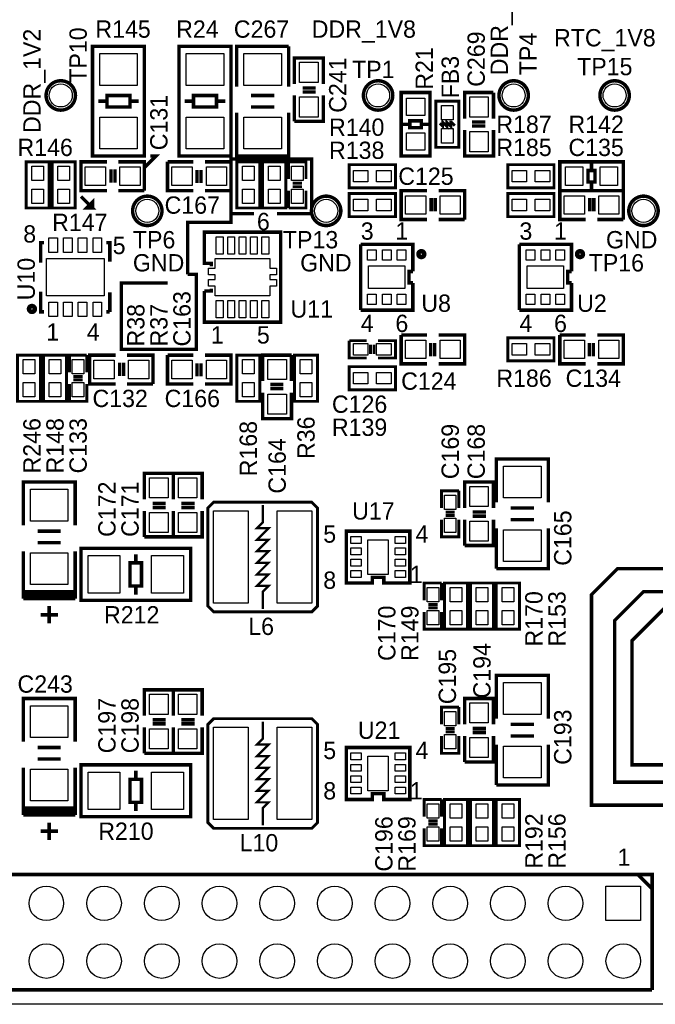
# Model space of a CAD drawing. Extents: x 0 to 83, y 0 to 145.
# Tile 2 of 21: x 19 to 47, y 0 to 43. Entities that reach past the tile are written whole.
import ezdxf
from ezdxf.enums import TextEntityAlignment as Align

# ---------------------------------------------------------------- set-up
doc = ezdxf.new("R2010")
doc.units = 0
for name, color, linetype in [('BG_OUTLINE', 7, 'CONTINUOUS'), ('BG_SILKSCREEN_TOP', 7, 'CONTINUOUS'), ('PG_SILKSCREEN_TOP', 7, 'CONTINUOUS'), ('PIN_TOP', 12, 'CONTINUOUS'), ('RD_SILKSCREEN_TOP', 7, 'CONTINUOUS')]:
    doc.layers.add(name, color=color, linetype=linetype)

msp = doc.modelspace()

# ---------------------------------------------------------------- linework, layer by layer
at = {"layer": 'BG_OUTLINE'}
msp.add_lwpolyline([(1.999996, 139.999974), (78.068424, 139.999974, -0.414214), (80.06842, 137.999978), (80.06842, 1.999996, -0.414214), (78.068424, 0), (1.999996, 0, -0.414214), (0, 1.999996), (0, 56.291734)], format="xyb", dxfattribs=at)
at = {"layer": 'BG_SILKSCREEN_TOP', "const_width": 0.1524}
for points in [[(24.638, 36.83), (25.146, 37.338), (24.892, 37.338)], [(29.464, 34.798), (28.448, 34.798), (28.448, 37.211), (32.004, 37.211), (32.004, 36.576)], [(32.004, 36.83), (32.004, 34.798), (30.48, 34.798)], [(21.844, 35.56), (22.352, 35.052), (22.098, 35.052), (22.352, 35.306), (22.352, 35.052)], [(28.448, 34.798), (28.448, 34.417), (26.543, 34.417), (26.543, 32.131)], [(26.543, 32.131), (26.924, 32.131), (26.924, 28.829), (23.622, 28.829), (23.622, 29.845)], [(23.622, 29.464), (23.622, 31.75), (25.654, 31.75)]]:
    msp.add_lwpolyline(points, dxfattribs=at)
at = {"layer": 'PG_SILKSCREEN_TOP'}
for points, const_width in [([(22.352, 37.338), (22.352, 42.164), (24.638, 42.164), (24.638, 37.338), (22.352, 37.338)], 0.1524), ([(26.162, 37.338), (26.162, 42.164), (28.448, 42.164), (28.448, 37.338), (26.162, 37.338)], 0.1524), ([(28.702, 40.386), (28.702, 42.164), (30.988, 42.164)], 0.1524), ([(30.988, 42.164), (30.988, 40.386)], 0.1524), ([(31.242, 40.513), (31.242, 41.656), (32.512, 41.656), (32.512, 40.513)], 0.1524), ([(31.5976, 40.3352), (32.1818, 40.3352)], 0.1524), ([(22.987, 39.497), (22.987, 40.005), (24.003, 40.005), (24.003, 39.497), (22.987, 39.497)], 0.1524), ([(26.797, 39.497), (26.797, 40.005), (27.813, 40.005), (27.813, 39.497), (26.797, 39.497)], 0.1524), ([(30.353, 40.005), (29.337, 40.005)], 0.1524), ([(31.242, 38.862), (31.242, 40.005)], 0.1524), ([(32.512, 40.005), (32.512, 38.862), (31.242, 38.862)], 0.1524), ([(31.5976, 40.1574), (32.1818, 40.1574)], 0.1524), ([(35.941, 37.338), (35.941, 40.132), (37.211, 40.132), (37.211, 37.338), (35.941, 37.338)], 0.1524), ([(38.735, 38.989), (38.735, 40.132), (40.005, 40.132)], 0.1524), ([(40.005, 40.132), (40.005, 38.989)], 0.1524), ([(22.606, 39.751), (22.987, 39.751)], 0.1524), ([(24.384, 39.751), (24.003, 39.751)], 0.1524), ([(26.416, 39.751), (26.797, 39.751)], 0.1524), ([(28.194, 39.751), (27.813, 39.751)], 0.1524), ([(30.353, 39.497), (29.337, 39.497)], 0.1524), ([(37.465, 37.719), (37.465, 39.751), (38.481, 39.751), (38.481, 37.719), (37.465, 37.719)], 0.127), ([(30.988, 39.243), (30.988, 37.338), (28.702, 37.338), (28.702, 39.243)], 0.1524), ([(35.9918, 38.735), (36.322, 38.735), (36.322, 38.5826), (36.83, 38.5826), (36.83, 38.8874), (36.322, 38.8874), (36.322, 38.735)], 0.1524), ([(36.83, 38.735), (37.211, 38.735)], 0.1524), ([(37.6428, 38.7731), (37.7698, 38.6461), (37.7698, 38.8239), (37.9476, 38.6461), (37.9476, 38.8239), (38.1254, 38.6461), (38.1254, 38.8239), (38.1508, 38.8239), (38.3032, 38.6715)], 0.127), ([(39.6494, 38.8366), (39.0652, 38.8366)], 0.1524), ([(39.6494, 38.6588), (39.0652, 38.6588)], 0.1524), ([(40.005, 38.481), (40.005, 37.338), (38.735, 37.338), (38.735, 38.481)], 0.1524), ([(20.447, 37.084), (20.447, 35.052), (19.431, 35.052), (19.431, 37.084), (20.447, 37.084)], 0.127), ([(21.59, 37.084), (21.59, 35.052), (20.574, 35.052), (20.574, 37.084), (21.59, 37.084)], 0.127), ([(22.987, 35.814), (21.844, 35.814), (21.844, 37.084), (22.987, 37.084)], 0.1524), ([(23.495, 37.084), (24.638, 37.084), (24.638, 35.814)], 0.1524), ([(25.654, 37.084), (26.797, 37.084)], 0.1524), ([(26.797, 35.814), (25.654, 35.814), (25.654, 37.084)], 0.1524), ([(27.305, 37.084), (28.448, 37.084), (28.448, 35.814), (27.305, 35.814)], 0.1524), ([(29.718, 37.084), (29.718, 35.052), (28.702, 35.052), (28.702, 37.084), (29.718, 37.084)], 0.127), ([(30.861, 37.084), (30.861, 35.052), (29.845, 35.052), (29.845, 37.084), (30.861, 37.084)], 0.127), ([(30.988, 36.322), (30.988, 37.084), (31.75, 37.084), (31.75, 36.322)], 0.127), ([(33.655, 36.957), (35.687, 36.957), (35.687, 35.941), (33.655, 35.941), (33.655, 36.957)], 0.127), ([(40.64, 36.957), (42.672, 36.957), (42.672, 35.941), (40.64, 35.941), (40.64, 36.957)], 0.127), ([(42.926, 37.084), (45.72, 37.084), (45.72, 35.814), (42.926, 35.814), (42.926, 37.084)], 0.1524), ([(44.323, 37.0332), (44.323, 36.703), (44.1706, 36.703), (44.1706, 36.195), (44.4754, 36.195), (44.4754, 36.703), (44.323, 36.703)], 0.1524), ([(23.1648, 36.1696), (23.1648, 36.7538)], 0.1524), ([(23.3426, 36.1696), (23.3426, 36.7538)], 0.1524), ([(26.9494, 36.7284), (26.9494, 36.1442)], 0.1524), ([(27.1272, 36.7284), (27.1272, 36.1442)], 0.1524), ([(31.1658, 36.1442), (31.5722, 36.1442)], 0.127), ([(31.1658, 35.9918), (31.5722, 35.9918)], 0.127), ([(44.323, 36.195), (44.323, 35.814)], 0.1524), ([(24.638, 35.814), (23.495, 35.814)], 0.1524), ([(30.988, 35.052), (30.988, 35.814)], 0.127), ([(31.75, 35.814), (31.75, 35.052), (30.988, 35.052)], 0.127), ([(33.655, 35.687), (35.687, 35.687), (35.687, 34.671), (33.655, 34.671), (33.655, 35.687)], 0.127), ([(37.084, 34.544), (35.941, 34.544), (35.941, 35.814), (37.084, 35.814)], 0.1524), ([(37.2618, 34.8996), (37.2618, 35.4838)], 0.1524), ([(37.4396, 34.8996), (37.4396, 35.4838)], 0.1524), ([(37.592, 35.814), (38.735, 35.814), (38.735, 34.544)], 0.1524), ([(40.64, 35.687), (42.672, 35.687), (42.672, 34.671), (40.64, 34.671), (40.64, 35.687)], 0.127), ([(44.069, 34.544), (42.926, 34.544), (42.926, 35.814), (44.069, 35.814)], 0.1524), ([(44.2468, 34.8996), (44.2468, 35.4838)], 0.1524), ([(44.4246, 34.8996), (44.4246, 35.4838)], 0.1524), ([(44.577, 35.814), (45.72, 35.814), (45.72, 34.544)], 0.1524), ([(38.735, 34.544), (37.592, 34.544)], 0.1524), ([(45.72, 34.544), (44.577, 34.544)], 0.1524), ([(27.2796, 31.3944), (27.2796, 30.0228), (30.6324, 30.0228), (30.6324, 33.9852), (27.2796, 33.9852), (27.2796, 32.6136), (27.5844, 32.6136), (27.5844, 32.4866)], 0.1524), ([(20.2184, 33.528), (20.066, 33.528), (20.066, 32.639)], 0.1524), ([(23.114, 32.6898), (23.114, 33.528), (22.9616, 33.528)], 0.1524), ([(34.155888, 33.454086), (34.155888, 30.553914)], 0.1524), ([(36.456112, 32.258), (36.456112, 33.454086), (34.155888, 33.454086)], 0.1524), ([(41.140888, 33.454086), (41.140888, 30.553914)], 0.1524), ([(43.441112, 32.258), (43.441112, 33.454086), (41.140888, 33.454086)], 0.1524), ([(36.456112, 31.754064), (36.282122, 31.754064), (36.282122, 32.253936), (36.456112, 32.253936)], 0.1524), ([(43.441112, 31.754064), (43.267122, 31.754064), (43.267122, 32.253936), (43.441112, 32.253936)], 0.1524), ([(34.155888, 30.553914), (36.456112, 30.553914), (36.456112, 31.75)], 0.1524), ([(41.140888, 30.553914), (43.441112, 30.553914), (43.441112, 31.75)], 0.1524), ([(20.066, 31.369), (20.066, 30.48), (20.2184, 30.48)], 0.1524), ([(23.114, 30.48), (23.114, 31.3436)], 0.1524), ([(27.5844, 31.496), (27.5844, 31.3944), (27.2796, 31.3944)], 0.1524), ([(22.9616, 30.48), (23.114, 30.48)], 0.1524), ([(35.941, 29.464), (37.084, 29.464)], 0.1524), ([(37.084, 28.194), (35.941, 28.194), (35.941, 29.464)], 0.1524), ([(37.592, 29.464), (38.735, 29.464), (38.735, 28.194), (37.592, 28.194)], 0.1524), ([(42.926, 29.464), (44.069, 29.464)], 0.1524), ([(44.069, 28.194), (42.926, 28.194), (42.926, 29.464)], 0.1524), ([(44.577, 29.464), (45.72, 29.464), (45.72, 28.194), (44.577, 28.194)], 0.1524), ([(33.655, 29.21), (34.417, 29.21)], 0.127), ([(34.417, 28.448), (33.655, 28.448), (33.655, 29.21)], 0.127), ([(34.5948, 29.0322), (34.5948, 28.6258)], 0.127), ([(34.7472, 29.0322), (34.7472, 28.6258)], 0.127), ([(34.925, 29.21), (35.687, 29.21), (35.687, 28.448), (34.925, 28.448)], 0.127), ([(37.2364, 29.1084), (37.2364, 28.5242)], 0.1524), ([(37.4142, 29.1084), (37.4142, 28.5242)], 0.1524), ([(42.672, 28.321), (40.64, 28.321), (40.64, 29.337), (42.672, 29.337), (42.672, 28.321)], 0.127), ([(44.2214, 29.1084), (44.2214, 28.5242)], 0.1524), ([(44.3992, 29.1084), (44.3992, 28.5242)], 0.1524), ([(19.05, 26.543), (19.05, 28.575), (20.066, 28.575), (20.066, 26.543), (19.05, 26.543)], 0.127), ([(21.209, 28.575), (21.209, 26.543), (20.193, 26.543), (20.193, 28.575), (21.209, 28.575)], 0.127), ([(21.336, 27.813), (21.336, 28.575), (22.098, 28.575)], 0.127), ([(22.098, 28.575), (22.098, 27.813)], 0.127), ([(23.368, 27.305), (22.225, 27.305), (22.225, 28.575), (23.368, 28.575)], 0.1524), ([(23.876, 28.575), (25.019, 28.575), (25.019, 27.305)], 0.1524), ([(25.654, 28.575), (26.797, 28.575)], 0.1524), ([(26.797, 27.305), (25.654, 27.305), (25.654, 28.575)], 0.1524), ([(27.305, 28.575), (28.448, 28.575), (28.448, 27.305), (27.305, 27.305)], 0.1524), ([(29.718, 28.575), (29.718, 26.543), (28.702, 26.543), (28.702, 28.575), (29.718, 28.575)], 0.127), ([(29.845, 27.432), (29.845, 28.575), (31.115, 28.575)], 0.1524), ([(31.115, 28.575), (31.115, 27.432)], 0.1524), ([(31.242, 26.543), (31.242, 28.575), (32.258, 28.575), (32.258, 26.543), (31.242, 26.543)], 0.127), ([(23.5458, 27.6606), (23.5458, 28.2448)], 0.1524), ([(23.7236, 27.6606), (23.7236, 28.2448)], 0.1524), ([(26.9494, 28.2194), (26.9494, 27.6352)], 0.1524), ([(27.1272, 28.2194), (27.1272, 27.6352)], 0.1524), ([(35.687, 27.051), (33.655, 27.051), (33.655, 28.067), (35.687, 28.067), (35.687, 27.051)], 0.127), ([(22.098, 27.305), (22.098, 26.543), (21.336, 26.543), (21.336, 27.305)], 0.127), ([(21.9202, 27.6352), (21.5138, 27.6352)], 0.127), ([(21.9202, 27.4828), (21.5138, 27.4828)], 0.127), ([(25.019, 27.305), (23.876, 27.305)], 0.1524), ([(30.7594, 27.2796), (30.1752, 27.2796)], 0.1524), ([(31.115, 26.924), (31.115, 25.781), (29.845, 25.781), (29.845, 26.924)], 0.1524), ([(30.7594, 27.1018), (30.1752, 27.1018)], 0.1524), ([(40.132, 22.098), (40.132, 24.003), (42.418, 24.003), (42.418, 22.098)], 0.1524), ([(24.638, 22.225), (24.638, 23.368), (25.908, 23.368), (25.908, 22.225)], 0.1524), ([(25.908, 22.225), (25.908, 23.368), (27.178, 23.368), (27.178, 22.225)], 0.1524), ([(19.304, 21.082), (19.304, 22.987), (21.59, 22.987), (21.59, 21.082)], 0.1524), ([(38.735, 21.844), (38.735, 22.987), (40.005, 22.987), (40.005, 21.844)], 0.1524), ([(37.719, 21.844), (37.719, 22.606), (38.481, 22.606)], 0.127), ([(38.481, 22.606), (38.481, 21.844)], 0.127), ([(24.9936, 22.0472), (25.5778, 22.0472)], 0.1524), ([(26.2636, 22.0472), (26.8478, 22.0472)], 0.1524), ([(27.686, 17.272), (32.004, 17.272), (32.258, 17.526), (32.258, 21.844), (32.004, 22.098), (27.686, 22.098), (27.432, 21.844), (27.432, 17.526), (27.686, 17.272)], 0.127), ([(24.638, 20.574), (24.638, 21.717)], 0.1524), ([(25.908, 21.717), (25.908, 20.574), (24.638, 20.574)], 0.1524), ([(24.9936, 21.8694), (25.5778, 21.8694)], 0.1524), ([(25.908, 20.574), (25.908, 21.717)], 0.1524), ([(27.178, 21.717), (27.178, 20.574), (25.908, 20.574)], 0.1524), ([(26.2636, 21.8694), (26.8478, 21.8694)], 0.1524), ([(29.845, 21.971), (29.845, 21.209), (29.591, 20.955), (30.099, 20.955), (29.591, 20.447), (30.099, 20.447), (29.591, 19.939), (30.099, 19.939), (29.591, 19.431), (30.099, 19.431), (29.591, 18.923), (30.099, 18.923), (29.591, 18.415), (30.099, 18.415), (29.845, 18.161), (29.845, 17.399)], 0.1016), ([(38.3032, 21.6662), (37.8968, 21.6662)], 0.127), ([(39.0906, 21.6662), (39.6748, 21.6662)], 0.1524), ([(40.767, 21.844), (41.783, 21.844)], 0.1524), ([(38.481, 21.336), (38.481, 20.574), (37.719, 20.574), (37.719, 21.336)], 0.127), ([(38.3032, 21.5138), (37.8968, 21.5138)], 0.127), ([(38.735, 20.193), (38.735, 21.336)], 0.1524), ([(40.005, 21.336), (40.005, 20.193), (38.735, 20.193)], 0.1524), ([(39.0906, 21.4884), (39.6748, 21.4884)], 0.1524), ([(40.767, 21.336), (41.783, 21.336)], 0.1524), ([(19.939, 20.828), (20.955, 20.828)], 0.1524), ([(33.528, 20.193), (33.528, 18.542), (34.671, 18.542), (34.671, 18.796), (35.179, 18.796), (35.179, 18.542), (36.322, 18.542), (36.322, 20.828), (33.528, 20.828), (33.528, 20.193)], 0.1524), ([(40.132, 19.177), (40.132, 20.955)], 0.1524), ([(42.418, 20.955), (42.418, 19.177), (40.132, 19.177)], 0.1524), ([(19.939, 20.32), (20.955, 20.32)], 0.1524), ([(19.304, 18.161), (19.304, 19.939)], 0.1524), ([(21.59, 19.939), (21.59, 18.161), (19.304, 18.161)], 0.1524), ([(26.67, 17.78), (21.844, 17.78), (21.844, 20.066), (26.67, 20.066), (26.67, 17.78)], 0.1524), ([(19.304, 17.8562), (19.304, 19.6342)], 0.1524), ([(21.59, 19.6342), (21.59, 17.8562)], 0.1524), ([(24.511, 18.415), (24.003, 18.415), (24.003, 19.431), (24.511, 19.431), (24.511, 18.415)], 0.1524), ([(24.257, 19.812), (24.257, 19.431)], 0.1524), ([(48.26, 19.177), (45.466, 19.177), (44.323, 18.034), (44.323, 8.763), (48.26, 8.763)], 0.1524), ([(24.257, 18.034), (24.257, 18.415)], 0.1524), ([(36.957, 17.78), (36.957, 18.542), (37.719, 18.542)], 0.127), ([(37.719, 18.542), (37.719, 17.78)], 0.127), ([(38.862, 18.542), (38.862, 16.51), (37.846, 16.51), (37.846, 18.542), (38.862, 18.542)], 0.127), ([(38.989, 16.51), (38.989, 18.542), (40.005, 18.542), (40.005, 16.51), (38.989, 16.51)], 0.127), ([(40.132, 16.51), (40.132, 18.542), (41.148, 18.542), (41.148, 16.51), (40.132, 16.51)], 0.127), ([(48.26, 18.161), (46.609, 18.161), (45.339, 16.891), (45.339, 9.779), (48.26, 9.779)], 0.1524), ([(21.59, 18.0086), (19.304, 18.0086)], 0.1524), ([(21.59, 17.8562), (19.304, 17.8562)], 0.1524), ([(20.447, 16.764), (20.447, 17.526)], 0.1524), ([(37.5412, 17.6022), (37.1348, 17.6022)], 0.127), ([(37.5412, 17.4498), (37.1348, 17.4498)], 0.127), ([(48.26, 10.541), (46.101, 10.541), (46.101, 16.002), (47.498, 17.399), (48.26, 17.399)], 0.1524), ([(20.828, 17.145), (20.066, 17.145)], 0.1524), ([(37.719, 17.272), (37.719, 16.51), (36.957, 16.51), (36.957, 17.272)], 0.127), ([(40.132, 12.573), (40.132, 14.478), (42.418, 14.478), (42.418, 12.573)], 0.1524), ([(24.638, 12.7), (24.638, 13.843), (25.908, 13.843), (25.908, 12.7)], 0.1524), ([(25.908, 12.7), (25.908, 13.843), (27.178, 13.843), (27.178, 12.7)], 0.1524), ([(19.304, 11.557), (19.304, 13.462), (21.59, 13.462), (21.59, 11.557)], 0.1524), ([(38.735, 12.319), (38.735, 13.462), (40.005, 13.462), (40.005, 12.319)], 0.1524), ([(37.719, 12.319), (37.719, 13.081), (38.481, 13.081)], 0.127), ([(38.481, 13.081), (38.481, 12.319)], 0.127), ([(24.9936, 12.5222), (25.5778, 12.5222)], 0.1524), ([(26.2636, 12.5222), (26.8478, 12.5222)], 0.1524), ([(27.686, 7.747), (32.004, 7.747), (32.258, 8.001), (32.258, 12.319), (32.004, 12.573), (27.686, 12.573), (27.432, 12.319), (27.432, 8.001), (27.686, 7.747)], 0.127), ([(24.638, 11.049), (24.638, 12.192)], 0.1524), ([(25.908, 12.192), (25.908, 11.049), (24.638, 11.049)], 0.1524), ([(24.9936, 12.3444), (25.5778, 12.3444)], 0.1524), ([(25.908, 11.049), (25.908, 12.192)], 0.1524), ([(27.178, 12.192), (27.178, 11.049), (25.908, 11.049)], 0.1524), ([(26.2636, 12.3444), (26.8478, 12.3444)], 0.1524), ([(29.845, 12.446), (29.845, 11.684), (29.591, 11.43), (30.099, 11.43), (29.591, 10.922), (30.099, 10.922), (29.591, 10.414), (30.099, 10.414), (29.591, 9.906), (30.099, 9.906), (29.591, 9.398), (30.099, 9.398), (29.591, 8.89), (30.099, 8.89), (29.845, 8.636), (29.845, 7.874)], 0.1016), ([(38.3032, 12.1412), (37.8968, 12.1412)], 0.127), ([(39.0906, 12.1412), (39.6748, 12.1412)], 0.1524), ([(40.767, 12.319), (41.783, 12.319)], 0.1524), ([(38.481, 11.811), (38.481, 11.049), (37.719, 11.049), (37.719, 11.811)], 0.127), ([(38.3032, 11.9888), (37.8968, 11.9888)], 0.127), ([(38.735, 10.668), (38.735, 11.811)], 0.1524), ([(40.005, 11.811), (40.005, 10.668), (38.735, 10.668)], 0.1524), ([(39.0906, 11.9634), (39.6748, 11.9634)], 0.1524), ([(40.767, 11.811), (41.783, 11.811)], 0.1524), ([(19.939, 11.303), (20.955, 11.303)], 0.1524), ([(33.528, 10.668), (33.528, 9.017), (34.671, 9.017), (34.671, 9.271), (35.179, 9.271), (35.179, 9.017), (36.322, 9.017), (36.322, 11.303), (33.528, 11.303), (33.528, 10.668)], 0.1524), ([(40.132, 9.652), (40.132, 11.43)], 0.1524), ([(42.418, 11.43), (42.418, 9.652), (40.132, 9.652)], 0.1524), ([(19.939, 10.795), (20.955, 10.795)], 0.1524), ([(19.304, 8.636), (19.304, 10.414)], 0.1524), ([(21.59, 10.414), (21.59, 8.636), (19.304, 8.636)], 0.1524), ([(26.67, 8.255), (21.844, 8.255), (21.844, 10.541), (26.67, 10.541), (26.67, 8.255)], 0.1524), ([(19.304, 8.3312), (19.304, 10.1092)], 0.1524), ([(21.59, 10.1092), (21.59, 8.3312)], 0.1524), ([(24.511, 8.89), (24.003, 8.89), (24.003, 9.906), (24.511, 9.906), (24.511, 8.89)], 0.1524), ([(24.257, 10.287), (24.257, 9.906)], 0.1524), ([(24.257, 8.509), (24.257, 8.89)], 0.1524), ([(36.957, 8.255), (36.957, 9.017), (37.719, 9.017)], 0.127), ([(37.719, 9.017), (37.719, 8.255)], 0.127), ([(38.862, 9.017), (38.862, 6.985), (37.846, 6.985), (37.846, 9.017), (38.862, 9.017)], 0.127), ([(38.989, 6.985), (38.989, 9.017), (40.005, 9.017), (40.005, 6.985), (38.989, 6.985)], 0.127), ([(40.132, 6.985), (40.132, 9.017), (41.148, 9.017), (41.148, 6.985), (40.132, 6.985)], 0.127), ([(21.59, 8.4836), (19.304, 8.4836)], 0.1524), ([(21.59, 8.3312), (19.304, 8.3312)], 0.1524), ([(20.447, 7.239), (20.447, 8.001)], 0.1524), ([(37.719, 7.747), (37.719, 6.985), (36.957, 6.985), (36.957, 7.747)], 0.127), ([(37.5412, 8.0772), (37.1348, 8.0772)], 0.127), ([(37.5412, 7.9248), (37.1348, 7.9248)], 0.127), ([(20.828, 7.62), (20.066, 7.62)], 0.1524), ([(8.89, 5.715), (46.99, 5.715), (46.99, 0.635)], 0.1524), ([(46.99, 5.08), (46.355, 5.715)], 0.1524), ([(46.99, 0.635), (8.89, 0.635)], 0.1524)]:
    msp.add_lwpolyline(points, dxfattribs=dict(at, const_width=const_width))
for points, const_width in [([(21.601684, 40.005, 1), (20.308316, 40.005, 1), (21.601684, 40.005)], 0.1524), ([(35.571684, 40.005, 1), (34.278316, 40.005, 1), (35.571684, 40.005)], 0.1524), ([(41.540684, 40.005, 1), (40.247316, 40.005, 1), (41.540684, 40.005)], 0.1524), ([(45.985684, 40.005, 1), (44.692316, 40.005, 1), (45.985684, 40.005)], 0.1524), ([(25.411684, 34.925, 1), (24.118316, 34.925, 1), (25.411684, 34.925)], 0.1524), ([(33.285684, 34.925, 1), (31.992316, 34.925, 1), (33.285684, 34.925)], 0.1524), ([(47.255684, 34.925, 1), (45.962316, 34.925, 1), (47.255684, 34.925)], 0.1524), ([(36.957, 33.02, 1), (36.703, 33.02, 1), (36.957, 33.02)], 0.199898), ([(43.942, 33.02, 1), (43.688, 33.02, 1), (43.942, 33.02)], 0.199898), ([(19.812, 30.607, 1), (19.558, 30.607, 1), (19.812, 30.607)], 0.199898)]:
    msp.add_lwpolyline(points, format="xyb", dxfattribs=dict(at, const_width=const_width))
at = {"layer": 'PIN_TOP'}
for points in [[(24.3205, 40.4495), (22.6695, 40.4495), (22.6695, 41.8465), (24.3205, 41.8465)], [(28.1305, 40.4495), (26.4795, 40.4495), (26.4795, 41.8465), (28.1305, 41.8465)], [(29.0195, 41.8465), (30.6705, 41.8465), (30.6705, 40.4495), (29.0195, 40.4495)], [(32.2834, 40.5765), (31.4706, 40.5765), (31.4706, 41.4655), (32.2834, 41.4655)], [(32.2834, 39.0525), (31.4706, 39.0525), (31.4706, 39.9415), (32.2834, 39.9415)], [(36.9824, 39.116), (36.1696, 39.116), (36.1696, 39.878), (36.9824, 39.878)], [(38.9636, 39.9415), (39.7764, 39.9415), (39.7764, 39.0525), (38.9636, 39.0525)], [(38.227, 38.9255), (37.719, 38.9255), (37.719, 39.5605), (38.227, 39.5605)], [(24.3205, 37.6555), (22.6695, 37.6555), (22.6695, 39.0525), (24.3205, 39.0525)], [(28.1305, 37.6555), (26.4795, 37.6555), (26.4795, 39.0525), (28.1305, 39.0525)], [(29.0195, 39.0525), (30.6705, 39.0525), (30.6705, 37.6555), (29.0195, 37.6555)], [(36.9824, 37.592), (36.1696, 37.592), (36.1696, 38.354), (36.9824, 38.354)], [(38.227, 37.9095), (37.719, 37.9095), (37.719, 38.5445), (38.227, 38.5445)], [(38.9636, 38.4175), (39.7764, 38.4175), (39.7764, 37.5285), (38.9636, 37.5285)], [(19.685, 36.8935), (20.193, 36.8935), (20.193, 36.2585), (19.685, 36.2585)], [(20.828, 36.8935), (21.336, 36.8935), (21.336, 36.2585), (20.828, 36.2585)], [(22.9235, 36.8554), (22.9235, 36.0426), (22.0345, 36.0426), (22.0345, 36.8554)], [(24.4475, 36.8554), (24.4475, 36.0426), (23.5585, 36.0426), (23.5585, 36.8554)], [(25.8445, 36.0426), (25.8445, 36.8554), (26.7335, 36.8554), (26.7335, 36.0426)], [(27.3685, 36.0426), (27.3685, 36.8554), (28.2575, 36.8554), (28.2575, 36.0426)], [(28.956, 36.8935), (29.464, 36.8935), (29.464, 36.2585), (28.956, 36.2585)], [(30.099, 36.8935), (30.607, 36.8935), (30.607, 36.2585), (30.099, 36.2585)], [(31.623, 36.2585), (31.115, 36.2585), (31.115, 36.8935), (31.623, 36.8935)], [(43.18, 36.0426), (43.18, 36.8554), (43.942, 36.8554), (43.942, 36.0426)], [(44.704, 36.0426), (44.704, 36.8554), (45.466, 36.8554), (45.466, 36.0426)], [(33.8455, 36.195), (33.8455, 36.703), (34.4805, 36.703), (34.4805, 36.195)], [(34.8615, 36.195), (34.8615, 36.703), (35.4965, 36.703), (35.4965, 36.195)], [(40.8305, 36.195), (40.8305, 36.703), (41.4655, 36.703), (41.4655, 36.195)], [(41.8465, 36.195), (41.8465, 36.703), (42.4815, 36.703), (42.4815, 36.195)], [(19.685, 35.8775), (20.193, 35.8775), (20.193, 35.2425), (19.685, 35.2425)], [(20.828, 35.8775), (21.336, 35.8775), (21.336, 35.2425), (20.828, 35.2425)], [(28.956, 35.8775), (29.464, 35.8775), (29.464, 35.2425), (28.956, 35.2425)], [(30.099, 35.8775), (30.607, 35.8775), (30.607, 35.2425), (30.099, 35.2425)], [(31.623, 35.2425), (31.115, 35.2425), (31.115, 35.8775), (31.623, 35.8775)], [(37.0205, 35.5854), (37.0205, 34.7726), (36.1315, 34.7726), (36.1315, 35.5854)], [(38.5445, 35.5854), (38.5445, 34.7726), (37.6555, 34.7726), (37.6555, 35.5854)], [(44.0055, 35.5854), (44.0055, 34.7726), (43.1165, 34.7726), (43.1165, 35.5854)], [(45.5295, 35.5854), (45.5295, 34.7726), (44.6405, 34.7726), (44.6405, 35.5854)], [(33.8455, 34.925), (33.8455, 35.433), (34.4805, 35.433), (34.4805, 34.925)], [(34.8615, 34.925), (34.8615, 35.433), (35.4965, 35.433), (35.4965, 34.925)], [(40.8305, 34.925), (40.8305, 35.433), (41.4655, 35.433), (41.4655, 34.925)], [(41.8465, 34.925), (41.8465, 35.433), (42.4815, 35.433), (42.4815, 34.925)], [(20.805394, 33.7312), (20.805394, 33.0962), (20.424394, 33.0962), (20.424394, 33.7312)], [(21.45538, 33.7312), (21.45538, 33.0962), (21.07438, 33.0962), (21.07438, 33.7312)], [(22.105366, 33.7312), (22.105366, 33.0962), (21.724366, 33.0962), (21.724366, 33.7312)], [(22.755352, 33.7312), (22.755352, 33.0962), (22.374352, 33.0962), (22.374352, 33.7312)], [(28.108402, 33.785048), (28.108402, 33.023048), (27.803602, 33.023048), (27.803602, 33.785048)], [(28.608274, 33.785048), (28.608274, 33.023048), (28.303474, 33.023048), (28.303474, 33.785048)], [(29.1084, 33.785048), (29.1084, 33.023048), (28.8036, 33.023048), (28.8036, 33.785048)], [(29.608526, 33.785048), (29.608526, 33.023048), (29.303726, 33.023048), (29.303726, 33.785048)], [(30.108398, 33.785048), (30.108398, 33.023048), (29.803598, 33.023048), (29.803598, 33.785048)], [(34.465514, 32.750506), (34.465514, 33.207706), (34.846514, 33.207706), (34.846514, 32.750506)], [(35.1155, 32.750506), (35.1155, 33.207706), (35.4965, 33.207706), (35.4965, 32.750506)], [(35.765486, 32.750506), (35.765486, 33.207706), (36.146486, 33.207706), (36.146486, 32.750506)], [(41.450514, 32.750506), (41.450514, 33.207706), (41.831514, 33.207706), (41.831514, 32.750506)], [(42.1005, 32.750506), (42.1005, 33.207706), (42.4815, 33.207706), (42.4815, 32.750506)], [(42.750486, 32.750506), (42.750486, 33.207706), (43.131486, 33.207706), (43.131486, 32.750506)], [(22.86, 31.1785), (20.32, 31.1785), (20.32, 32.8295), (22.86, 32.8295)], [(30.155896, 31.903924), (30.456124, 31.903924), (30.456124, 31.60395), (30.155896, 31.60395), (30.155896, 31.179008), (27.756104, 31.179008), (27.756104, 31.60395), (27.455876, 31.60395), (27.455876, 31.903924), (27.756104, 31.903924), (27.756104, 32.104076), (27.455876, 32.104076), (27.455876, 32.40405), (27.756104, 32.40405), (27.756104, 32.828992), (30.155896, 32.828992), (30.155896, 32.40405), (30.456124, 32.40405), (30.456124, 32.104076), (30.155896, 32.104076)], [(34.5059, 32.4993), (36.1061, 32.4993), (36.1061, 31.5087), (34.5059, 31.5087)], [(41.4909, 32.4993), (43.0911, 32.4993), (43.0911, 31.5087), (41.4909, 31.5087)], [(34.465514, 30.800294), (34.465514, 31.257494), (34.846514, 31.257494), (34.846514, 30.800294)], [(35.1155, 30.800294), (35.1155, 31.257494), (35.4965, 31.257494), (35.4965, 30.800294)], [(35.765486, 30.800294), (35.765486, 31.257494), (36.146486, 31.257494), (36.146486, 30.800294)], [(41.450514, 30.800294), (41.450514, 31.257494), (41.831514, 31.257494), (41.831514, 30.800294)], [(42.1005, 30.800294), (42.1005, 31.257494), (42.4815, 31.257494), (42.4815, 30.800294)], [(42.750486, 30.800294), (42.750486, 31.257494), (43.131486, 31.257494), (43.131486, 30.800294)], [(20.805394, 30.9118), (20.805394, 30.2768), (20.424394, 30.2768), (20.424394, 30.9118)], [(21.45538, 30.9118), (21.45538, 30.2768), (21.07438, 30.2768), (21.07438, 30.9118)], [(22.105366, 30.9118), (22.105366, 30.2768), (21.724366, 30.2768), (21.724366, 30.9118)], [(22.755352, 30.9118), (22.755352, 30.2768), (22.374352, 30.2768), (22.374352, 30.9118)], [(28.108402, 30.984952), (28.108402, 30.222952), (27.803602, 30.222952), (27.803602, 30.984952)], [(28.608274, 30.984952), (28.608274, 30.222952), (28.303474, 30.222952), (28.303474, 30.984952)], [(29.1084, 30.984952), (29.1084, 30.222952), (28.8036, 30.222952), (28.8036, 30.984952)], [(29.608526, 30.984952), (29.608526, 30.222952), (29.303726, 30.222952), (29.303726, 30.984952)], [(30.108398, 30.984952), (30.108398, 30.222952), (29.803598, 30.222952), (29.803598, 30.984952)], [(33.8455, 28.575), (33.8455, 29.083), (34.4805, 29.083), (34.4805, 28.575)], [(34.8615, 28.575), (34.8615, 29.083), (35.4965, 29.083), (35.4965, 28.575)], [(36.1315, 28.4226), (36.1315, 29.2354), (37.0205, 29.2354), (37.0205, 28.4226)], [(37.6555, 28.4226), (37.6555, 29.2354), (38.5445, 29.2354), (38.5445, 28.4226)], [(41.4655, 29.083), (41.4655, 28.575), (40.8305, 28.575), (40.8305, 29.083)], [(42.4815, 29.083), (42.4815, 28.575), (41.8465, 28.575), (41.8465, 29.083)], [(43.1165, 28.4226), (43.1165, 29.2354), (44.0055, 29.2354), (44.0055, 28.4226)], [(44.6405, 28.4226), (44.6405, 29.2354), (45.5295, 29.2354), (45.5295, 28.4226)], [(19.812, 27.7495), (19.304, 27.7495), (19.304, 28.3845), (19.812, 28.3845)], [(20.447, 28.3845), (20.955, 28.3845), (20.955, 27.7495), (20.447, 27.7495)], [(21.463, 28.3845), (21.971, 28.3845), (21.971, 27.7495), (21.463, 27.7495)], [(23.3045, 28.3464), (23.3045, 27.5336), (22.4155, 27.5336), (22.4155, 28.3464)], [(24.8285, 28.3464), (24.8285, 27.5336), (23.9395, 27.5336), (23.9395, 28.3464)], [(25.8445, 27.5336), (25.8445, 28.3464), (26.7335, 28.3464), (26.7335, 27.5336)], [(27.3685, 27.5336), (27.3685, 28.3464), (28.2575, 28.3464), (28.2575, 27.5336)], [(28.956, 28.3845), (29.464, 28.3845), (29.464, 27.7495), (28.956, 27.7495)], [(30.0736, 28.3845), (30.8864, 28.3845), (30.8864, 27.4955), (30.0736, 27.4955)], [(32.004, 27.7495), (31.496, 27.7495), (31.496, 28.3845), (32.004, 28.3845)], [(34.4805, 27.813), (34.4805, 27.305), (33.8455, 27.305), (33.8455, 27.813)], [(35.4965, 27.813), (35.4965, 27.305), (34.8615, 27.305), (34.8615, 27.813)], [(19.812, 26.7335), (19.304, 26.7335), (19.304, 27.3685), (19.812, 27.3685)], [(20.447, 27.3685), (20.955, 27.3685), (20.955, 26.7335), (20.447, 26.7335)], [(21.463, 27.3685), (21.971, 27.3685), (21.971, 26.7335), (21.463, 26.7335)], [(28.956, 27.3685), (29.464, 27.3685), (29.464, 26.7335), (28.956, 26.7335)], [(32.004, 26.7335), (31.496, 26.7335), (31.496, 27.3685), (32.004, 27.3685)], [(30.0736, 26.8605), (30.8864, 26.8605), (30.8864, 25.9715), (30.0736, 25.9715)], [(42.1005, 22.2885), (40.4495, 22.2885), (40.4495, 23.6855), (42.1005, 23.6855)], [(25.6794, 22.2885), (24.8666, 22.2885), (24.8666, 23.1775), (25.6794, 23.1775)], [(26.9494, 22.2885), (26.1366, 22.2885), (26.1366, 23.1775), (26.9494, 23.1775)], [(21.2725, 21.2725), (19.6215, 21.2725), (19.6215, 22.6695), (21.2725, 22.6695)], [(39.7764, 21.9075), (38.9636, 21.9075), (38.9636, 22.7965), (39.7764, 22.7965)], [(37.846, 22.4155), (38.354, 22.4155), (38.354, 21.7805), (37.846, 21.7805)], [(27.682952, 17.653), (27.682952, 21.717), (29.206952, 21.717), (29.206952, 17.653)], [(30.483048, 17.653), (30.483048, 21.717), (32.007048, 21.717), (32.007048, 17.653)], [(25.6794, 20.7645), (24.8666, 20.7645), (24.8666, 21.6535), (25.6794, 21.6535)], [(26.9494, 20.7645), (26.1366, 20.7645), (26.1366, 21.6535), (26.9494, 21.6535)], [(37.846, 21.3995), (38.354, 21.3995), (38.354, 20.7645), (37.846, 20.7645)], [(39.7764, 20.3835), (38.9636, 20.3835), (38.9636, 21.2725), (39.7764, 21.2725)], [(42.1005, 19.4945), (40.4495, 19.4945), (40.4495, 20.8915), (42.1005, 20.8915)], [(34.174938, 20.282662), (33.717738, 20.282662), (33.717738, 20.587462), (34.174938, 20.587462)], [(35.3695, 20.447), (35.3695, 18.923), (34.4805, 18.923), (34.4805, 20.447)], [(36.132262, 20.282662), (35.675062, 20.282662), (35.675062, 20.587462), (36.132262, 20.587462)], [(34.174938, 19.782536), (33.717738, 19.782536), (33.717738, 20.087336), (34.174938, 20.087336)], [(36.132262, 19.782536), (35.675062, 19.782536), (35.675062, 20.087336), (36.132262, 20.087336)], [(21.2725, 18.4785), (19.6215, 18.4785), (19.6215, 19.8755), (21.2725, 19.8755)], [(23.5585, 19.7485), (23.5585, 18.0975), (22.1615, 18.0975), (22.1615, 19.7485)], [(26.3525, 19.7485), (26.3525, 18.0975), (24.9555, 18.0975), (24.9555, 19.7485)], [(34.174938, 19.282664), (33.717738, 19.282664), (33.717738, 19.587464), (34.174938, 19.587464)], [(36.132262, 19.282664), (35.675062, 19.282664), (35.675062, 19.587464), (36.132262, 19.587464)], [(34.174938, 18.782538), (33.717738, 18.782538), (33.717738, 19.087338), (34.174938, 19.087338)], [(36.132262, 18.782538), (35.675062, 18.782538), (35.675062, 19.087338), (36.132262, 19.087338)], [(37.084, 18.3515), (37.592, 18.3515), (37.592, 17.7165), (37.084, 17.7165)], [(38.1, 18.3515), (38.608, 18.3515), (38.608, 17.7165), (38.1, 17.7165)], [(39.751, 17.7165), (39.243, 17.7165), (39.243, 18.3515), (39.751, 18.3515)], [(40.894, 17.7165), (40.386, 17.7165), (40.386, 18.3515), (40.894, 18.3515)], [(37.084, 17.3355), (37.592, 17.3355), (37.592, 16.7005), (37.084, 16.7005)], [(38.1, 17.3355), (38.608, 17.3355), (38.608, 16.7005), (38.1, 16.7005)], [(39.751, 16.7005), (39.243, 16.7005), (39.243, 17.3355), (39.751, 17.3355)], [(40.894, 16.7005), (40.386, 16.7005), (40.386, 17.3355), (40.894, 17.3355)], [(42.1005, 12.7635), (40.4495, 12.7635), (40.4495, 14.1605), (42.1005, 14.1605)], [(25.6794, 12.7635), (24.8666, 12.7635), (24.8666, 13.6525), (25.6794, 13.6525)], [(26.9494, 12.7635), (26.1366, 12.7635), (26.1366, 13.6525), (26.9494, 13.6525)], [(21.2725, 11.7475), (19.6215, 11.7475), (19.6215, 13.1445), (21.2725, 13.1445)], [(39.7764, 12.3825), (38.9636, 12.3825), (38.9636, 13.2715), (39.7764, 13.2715)], [(37.846, 12.8905), (38.354, 12.8905), (38.354, 12.2555), (37.846, 12.2555)], [(27.682952, 8.128), (27.682952, 12.192), (29.206952, 12.192), (29.206952, 8.128)], [(30.483048, 8.128), (30.483048, 12.192), (32.007048, 12.192), (32.007048, 8.128)], [(25.6794, 11.2395), (24.8666, 11.2395), (24.8666, 12.1285), (25.6794, 12.1285)], [(26.9494, 11.2395), (26.1366, 11.2395), (26.1366, 12.1285), (26.9494, 12.1285)], [(37.846, 11.8745), (38.354, 11.8745), (38.354, 11.2395), (37.846, 11.2395)], [(39.7764, 10.8585), (38.9636, 10.8585), (38.9636, 11.7475), (39.7764, 11.7475)], [(42.1005, 9.9695), (40.4495, 9.9695), (40.4495, 11.3665), (42.1005, 11.3665)], [(34.174938, 10.757662), (33.717738, 10.757662), (33.717738, 11.062462), (34.174938, 11.062462)], [(35.3695, 10.922), (35.3695, 9.398), (34.4805, 9.398), (34.4805, 10.922)], [(36.132262, 10.757662), (35.675062, 10.757662), (35.675062, 11.062462), (36.132262, 11.062462)], [(34.174938, 10.257536), (33.717738, 10.257536), (33.717738, 10.562336), (34.174938, 10.562336)], [(36.132262, 10.257536), (35.675062, 10.257536), (35.675062, 10.562336), (36.132262, 10.562336)], [(21.2725, 8.9535), (19.6215, 8.9535), (19.6215, 10.3505), (21.2725, 10.3505)], [(23.5585, 10.2235), (23.5585, 8.5725), (22.1615, 8.5725), (22.1615, 10.2235)], [(26.3525, 10.2235), (26.3525, 8.5725), (24.9555, 8.5725), (24.9555, 10.2235)], [(34.174938, 9.757664), (33.717738, 9.757664), (33.717738, 10.062464), (34.174938, 10.062464)], [(36.132262, 9.757664), (35.675062, 9.757664), (35.675062, 10.062464), (36.132262, 10.062464)], [(34.174938, 9.257538), (33.717738, 9.257538), (33.717738, 9.562338), (34.174938, 9.562338)], [(36.132262, 9.257538), (35.675062, 9.257538), (35.675062, 9.562338), (36.132262, 9.562338)], [(37.084, 8.8265), (37.592, 8.8265), (37.592, 8.1915), (37.084, 8.1915)], [(38.1, 8.8265), (38.608, 8.8265), (38.608, 8.1915), (38.1, 8.1915)], [(39.751, 8.1915), (39.243, 8.1915), (39.243, 8.8265), (39.751, 8.8265)], [(40.894, 8.1915), (40.386, 8.1915), (40.386, 8.8265), (40.894, 8.8265)], [(37.084, 7.8105), (37.592, 7.8105), (37.592, 7.1755), (37.084, 7.1755)], [(38.1, 7.8105), (38.608, 7.8105), (38.608, 7.1755), (38.1, 7.1755)], [(39.751, 7.1755), (39.243, 7.1755), (39.243, 7.8105), (39.751, 7.8105)], [(40.894, 7.1755), (40.386, 7.1755), (40.386, 7.8105), (40.894, 7.8105)], [(46.482, 5.207), (46.482, 3.683), (44.958, 3.683), (44.958, 5.207)]]:
    msp.add_lwpolyline(points, close=True, dxfattribs=at)
for centre, radius in [((20.955, 40.005), 0.508), ((34.925, 40.005), 0.508), ((40.894, 40.005), 0.508), ((45.339, 40.005), 0.508), ((24.765, 34.925), 0.508), ((32.639, 34.925), 0.508), ((46.609, 34.925), 0.508), ((20.32, 4.445), 0.762), ((22.86, 4.445), 0.762), ((25.4, 4.445), 0.762), ((27.94, 4.445), 0.762), ((30.48, 4.445), 0.762), ((33.02, 4.445), 0.762), ((35.56, 4.445), 0.762), ((38.1, 4.445), 0.762), ((40.64, 4.445), 0.762), ((43.18, 4.445), 0.762), ((20.32, 1.905), 0.762), ((22.86, 1.905), 0.762), ((25.4, 1.905), 0.762), ((27.94, 1.905), 0.762), ((30.48, 1.905), 0.762), ((33.02, 1.905), 0.762), ((35.56, 1.905), 0.762), ((38.1, 1.905), 0.762), ((40.64, 1.905), 0.762), ((43.18, 1.905), 0.762), ((45.72, 1.905), 0.762)]:
    msp.add_circle(centre, radius, dxfattribs=at)

# ---------------------------------------------------------------- texts
at = {"layer": 'BG_SILKSCREEN_TOP'}
for s, p in [('DDR_VAA_1V8', (40.64, 40.894)), ('DDR_1V2', (20.066, 38.354))]:
    msp.add_text(s, height=0.762, rotation=90, dxfattribs=at).set_placement(p)
for s, p in [('DDR_1V8', (32.004, 42.545)), ('RTC_1V8', (42.672, 42.164)), ('GND', (44.958, 33.274)), ('GND', (24.13, 32.258)), ('GND', (31.496, 32.258))]:
    msp.add_text(s, height=0.762, dxfattribs=at).set_placement(p)
at = {"layer": 'PG_SILKSCREEN_TOP'}
for s, p in [('6', (29.591, 34.0741)), ('8', (19.304, 33.528)), ('3', (34.163, 33.655)), ('1', (35.687, 33.655)), ('3', (41.148, 33.655)), ('1', (42.672, 33.655)), ('5', (23.241, 33.02)), ('4', (34.163, 29.591)), ('6', (35.687, 29.591)), ('4', (41.148, 29.591)), ('6', (42.672, 29.591)), ('1', (20.32, 29.21)), ('4', (22.098, 29.21)), ('1', (27.559, 29.083)), ('5', (29.591, 29.083)), ('5', (32.512, 20.32)), ('4', (36.576, 20.32)), ('1', (36.322, 18.542)), ('8', (32.512, 18.288)), ('5', (32.512, 10.795)), ('4', (36.576, 10.795)), ('8', (32.512, 9.017)), ('1', (36.322, 9.017)), ('1', (45.466, 6.096))]:
    msp.add_text(s, height=0.762, dxfattribs=at).set_placement(p)
at = {"layer": 'RD_SILKSCREEN_TOP'}
for s, p in [('TP10', (22.098, 40.5638)), ('C269', (39.624, 40.386)), ('TP4', (41.91, 40.894)), ('R21', (37.338, 40.259)), ('FB3', (38.481, 39.878)), ('C241', (33.528, 39.243)), ('C131', (25.654, 37.592)), ('U10', (19.812, 30.988)), ('C163', (26.67, 28.956)), ('R38', (24.638, 28.956)), ('R37', (25.654, 28.956)), ('R246', (20.066, 23.368)), ('R148', (21.082, 23.368)), ('C133', (22.098, 23.368)), ('R168', (29.591, 23.241)), ('R36', (32.131, 24.003)), ('C169', (38.481, 23.114)), ('C168', (39.624, 23.114)), ('C164', (30.861, 22.479)), ('C172', (23.368, 20.574)), ('C171', (24.384, 20.574)), ('C165', (43.434, 19.304)), ('R170', (42.164, 15.748)), ('R153', (43.18, 15.748)), ('C170', (35.687, 15.113)), ('R149', (36.703, 15.113)), ('C194', (39.878, 13.462)), ('C195', (38.354, 13.208)), ('C197', (23.368, 11.049)), ('C198', (24.384, 11.049)), ('C193', (43.434, 10.541)), ('R192', (42.164, 5.969)), ('R156', (43.18, 5.969)), ('C196', (35.56, 5.842)), ('R169', (36.576, 5.842))]:
    msp.add_text(s, height=0.762, rotation=90, dxfattribs=at).set_placement(p)
for s, p in [('R145', (22.479, 42.545)), ('R24', (26.035, 42.545)), ('C267', (28.575, 42.545)), ('TP15', (43.688, 40.894)), ('TP1', (33.782, 40.767)), ('R187', (40.132, 38.354)), ('R142', (43.307, 38.354)), ('R140', (32.766, 38.227)), ('R146', (19.05, 37.338)), ('R138', (32.766, 37.211)), ('R185', (40.132, 37.338)), ('C135', (43.307, 37.338)), ('C125', (35.814, 36.068)), ('C167', (25.527, 34.798)), ('R147', (20.574, 34.036)), ('TP6', (24.13, 33.274)), ('TP13', (30.734, 33.274)), ('TP16', (44.196, 32.258)), ('U8', (36.83, 30.48)), ('U2', (43.688, 30.48)), ('C124', (35.941, 27.051)), ('R186', (40.132, 27.178)), ('C134', (43.18, 27.178)), ('C132', (22.352, 26.289)), ('C166', (25.527, 26.289)), ('C126', (32.893, 26.035)), ('R139', (32.893, 25.019)), ('U17', (33.782, 21.336)), ('R212', (22.86, 16.764)), ('L6', (29.21, 16.256)), ('C243', (19.05, 13.716)), ('U21', (34.036, 11.684)), ('R210', (22.606, 7.239)), ('L10', (28.829, 6.731))]:
    msp.add_text(s, height=0.762, dxfattribs=at).set_placement(p)
msp.add_text('U11', height=0.762, dxfattribs=at).set_placement((32.004, 30.226), align=Align.CENTER)

doc.saveas('drawing.dxf')
